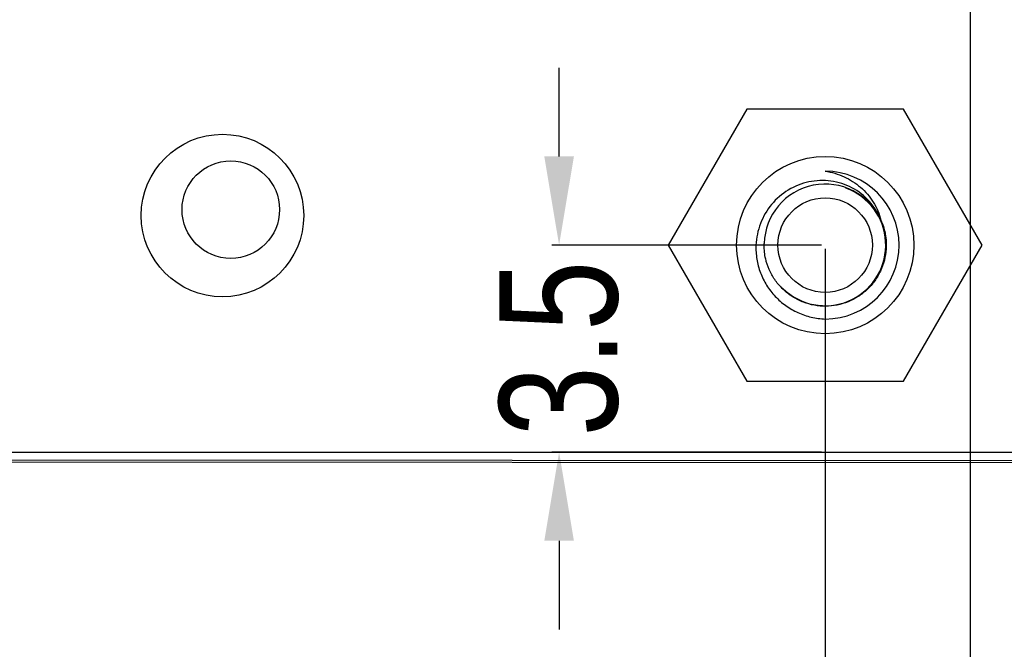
# Model space of a CAD drawing. Header units: inches. Extents: x -39 to 331, y -154 to 45.
# Tile 6 of 120: x 35 to 52, y -97 to -87. Entities that reach past the tile are written whole.
import ezdxf

# ---------------------------------------------------------------- set-up
doc = ezdxf.new("R2010")
doc.units = ezdxf.units.IN
doc.header["$LTSCALE"] = 1.21
doc.header["$MEASUREMENT"] = 0
doc.header["$PDMODE"] = 3
doc.header["$PDSIZE"] = 0.3125
doc.layers.get('0').update_dxf_attribs({"linetype": 'CONTINUOUS'})
doc.layers.get('Defpoints').update_dxf_attribs({"linetype": 'CONTINUOUS'})
doc.layers.add('DIM', color=3, linetype='CONTINUOUS')
doc.styles.get("Standard").update_dxf_attribs({"font": 'txt', "width": 0.8})
doc.dimstyles.get("Standard").update_dxf_attribs({"dimtxt": 0.15625, "dimasz": 0.1875, "dimexe": 0.125, "dimexo": 0.0625, "dimgap": 0.09, "dimtad": 0, "dimtih": 1, "dimtoh": 1, "dimzin": 4, "dimdsep": 46, "dimtxsty": 'Standard', "dimblk": '_FILLED', "dimblk1": '_FILLED', "dimblk2": '_FILLED', "dimcen": 0.09, "dimazin": 1, "dimtp": 0.01, "dimtm": 0.01, "dimtfac": 1, "dimtofl": 0, "dimtmove": 0, "dimatfit": 3, "dimldrblk": '_FILLED', "dimfxl": 1, "dimtolj": 1, "dimtzin": 4, "dimarcsym": 0})

# ---------------------------------------------------------------- blocks, each defined once
blk = doc.blocks.new('_FILLED')
at = {"color": 0, "linetype": 'ByBlock'}
blk.add_solid([(0, 0), (-1, 0.167), (-1, -0.167)], dxfattribs=at)
blk = doc.blocks.new('*D10')
at = {"layer": 'Defpoints', "color": 0}
for p in [(48.559, -90.533), (112.159, -90.533), (112.159, -107.813)]:
    blk.add_point(p, dxfattribs=at)
at = {"layer": 'DIM', "color": 0, "lineweight": -2}
for p, q in [((48.559, -90.596), (48.559, -107.938)), ((112.159, -90.596), (112.159, -107.938)), ((50.059, -107.813), (77.202, -107.813)), ((110.659, -107.813), (83.515, -107.813))]:
    blk.add_line(p, q, dxfattribs=at)
at = {"layer": 'DIM', "color": 0, "lineweight": -2, "xscale": 1.5, "yscale": 1.5, "zscale": 1.5, "rotation": 180}
blk.add_blockref('_FILLED', (48.559, -107.813), dxfattribs=at)
at = {"layer": 'DIM', "color": 0, "lineweight": -2, "xscale": 1.5, "yscale": 1.5, "zscale": 1.5}
blk.add_blockref('_FILLED', (112.159, -107.813), dxfattribs=at)
at = {"layer": 'DIM', "color": 0, "insert": (80.359, -107.813), "char_height": 2, "attachment_point": 5}
blk.add_mtext('\\A1;63.60', dxfattribs=at)
blk = doc.blocks.new('*D11')
at = {"layer": 'Defpoints', "color": 0}
for p in [(51.011, -70.734), (92.059, -70.733), (92.059, -99.906)]:
    blk.add_point(p, dxfattribs=at)
at = {"layer": 'DIM', "color": 0, "lineweight": -2}
for p, q in [((51.011, -70.797), (51.011, -100.031)), ((92.059, -70.796), (92.059, -100.031)), ((52.511, -99.906), (68.645, -99.906)), ((90.559, -99.906), (74.425, -99.906))]:
    blk.add_line(p, q, dxfattribs=at)
at = {"layer": 'DIM', "color": 0, "lineweight": -2, "xscale": 1.5, "yscale": 1.5, "zscale": 1.5, "rotation": 180}
blk.add_blockref('_FILLED', (51.011, -99.906), dxfattribs=at)
at = {"layer": 'DIM', "color": 0, "lineweight": -2, "xscale": 1.5, "yscale": 1.5, "zscale": 1.5}
blk.add_blockref('_FILLED', (92.059, -99.906), dxfattribs=at)
at = {"layer": 'DIM', "color": 0, "insert": (71.535, -99.906), "char_height": 2, "attachment_point": 5}
blk.add_mtext('\\A1;41.05', dxfattribs=at)
blk = doc.blocks.new('*D12')
at = {"layer": 'Defpoints', "color": 0}
for p in [(48.559, -90.533), (44.056, -94.035), (48.558, -94.035)]:
    blk.add_point(p, dxfattribs=at)
at = {"layer": 'DIM', "color": 0, "lineweight": -2}
for p, q in [((44.056, -89.033), (44.056, -87.533)), ((48.496, -90.533), (43.931, -90.533)), ((48.496, -94.035), (43.931, -94.035)), ((44.056, -95.535), (44.056, -97.035))]:
    blk.add_line(p, q, dxfattribs=at)
at = {"layer": 'DIM', "color": 0, "lineweight": -2, "xscale": 1.5, "yscale": 1.5, "zscale": 1.5}
for p, rotation in [((44.056, -90.533), 270), ((44.056, -94.035), 90)]:
    blk.add_blockref('_FILLED', p, dxfattribs=dict(at, rotation=rotation))
at = {"layer": 'DIM', "color": 0, "insert": (44.056, -92.284), "char_height": 2, "attachment_point": 5, "rotation": 90}
blk.add_mtext('\\A1;3.5', dxfattribs=at)
blk = doc.blocks.new('*D16')
at = {"layer": 'Defpoints', "color": 0}
for p in [(32.359, -90.033), (48.559, -90.533), (32.359, -107.813)]:
    blk.add_point(p, dxfattribs=at)
at = {"layer": 'DIM', "color": 0, "lineweight": -2}
for p, q in [((32.359, -90.096), (32.359, -107.938)), ((48.559, -90.596), (48.559, -107.938)), ((33.859, -107.813), (37.569, -107.813)), ((47.059, -107.813), (43.349, -107.813))]:
    blk.add_line(p, q, dxfattribs=at)
at = {"layer": 'DIM', "color": 0, "lineweight": -2, "xscale": 1.5, "yscale": 1.5, "zscale": 1.5, "rotation": 180}
blk.add_blockref('_FILLED', (32.359, -107.813), dxfattribs=at)
at = {"layer": 'DIM', "color": 0, "lineweight": -2, "xscale": 1.5, "yscale": 1.5, "zscale": 1.5}
blk.add_blockref('_FILLED', (48.559, -107.813), dxfattribs=at)
at = {"layer": 'DIM', "color": 0, "insert": (40.459, -107.813), "char_height": 2, "attachment_point": 5}
blk.add_mtext('\\A1;16.20', dxfattribs=at)
blk = doc.blocks.new('*D17')
at = {"layer": 'Defpoints', "color": 0}
for p in [(23.915, -70.732), (51.011, -70.732), (32.359, -90.033)]:
    blk.add_point(p, dxfattribs=at)
at = {"layer": 'DIM', "color": 0, "lineweight": -2}
for p, q in [((50.949, -70.732), (23.79, -70.732)), ((23.915, -72.232), (23.915, -77.493)), ((23.915, -88.533), (23.915, -83.273)), ((32.296, -90.033), (23.79, -90.033))]:
    blk.add_line(p, q, dxfattribs=at)
at = {"layer": 'DIM', "color": 0, "lineweight": -2, "xscale": 1.5, "yscale": 1.5, "zscale": 1.5}
for p, rotation in [((23.915, -70.732), 89.99999999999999), ((23.915, -90.033), 270)]:
    blk.add_blockref('_FILLED', p, dxfattribs=dict(at, rotation=rotation))
at = {"layer": 'DIM', "color": 0, "insert": (23.915, -80.383), "char_height": 2, "attachment_point": 5, "rotation": 90}
blk.add_mtext('\\A1;19.30', dxfattribs=at)

msp = doc.modelspace()

# ---------------------------------------------------------------- linework, layer by layer
at = {"color": 7, "linetype": 'Continuous'}
for p, q in [((47.231, -88.233), (45.903, -90.533)), ((49.887, -88.233), (47.231, -88.233)), ((51.215, -90.533), (49.887, -88.233)), ((48.946, -89.581), (48.944, -89.581)), ((48.947, -89.579), (48.945, -89.579)), ((45.903, -90.533), (47.231, -92.833)), ((49.887, -92.833), (51.215, -90.533)), ((47.821, -91.252), (47.82, -91.251)), ((47.823, -91.25), (47.822, -91.249)), ((47.231, -92.833), (49.887, -92.833)), ((28.959, -94.033), (127.759, -94.045)), ((28.653, -94.197), (128.153, -94.255)), ((128.125, -94.227), (28.681, -94.169))]:
    msp.add_line(p, q, dxfattribs=at)
for centre, radius in [((38.359, -90.033), 1.375), ((38.5, -89.933), 0.825), ((48.559, -90.533), 1.5), ((48.559, -90.533), 0.8)]:
    msp.add_circle(centre, radius, dxfattribs=at)
for centre, radius, start, end in [((48.559, -90.533), 1.25, 270, 90), ((48.559, -90.533), 1.033, 24.1055, 178.4917), ((48.559, -90.533), 1.025, 230, 70), ((48.683, -90.562), 1.017, 75.0974, 77.1669), ((48.682, -90.568), 1.024, 73.9925, 74.9965), ((48.523, -90.498), 1.03, 225.231, 225.8851), ((48.524, -90.498), 1.03, 225.8851, 226.9256), ((48.522, -90.5), 1.027, 227.0041, 232.7629)]:
    msp.add_arc(centre, radius, start, end, dxfattribs=at)
for points, knots in [([(48.559, -89.283), (48.668, -89.299), (48.884, -89.362), (49.168, -89.542), (49.388, -89.797), (49.476, -90.004), (49.502, -90.111)], [0, 0, 0, 0, 0.250535, 0.500752, 0.750603, 1, 1, 1, 1]), ([(49.502, -90.111), (49.457, -89.995), (49.323, -89.778), (49.022, -89.544), (48.659, -89.429), (48.278, -89.443), (47.924, -89.583), (47.636, -89.832), (47.445, -90.16), (47.393, -90.409), (47.388, -90.533)], [0, 0, 0, 0, 0.124918, 0.249867, 0.374835, 0.499829, 0.624841, 0.749874, 0.874928, 1, 1, 1, 1]), ([(49.502, -90.111), (49.534, -90.181), (49.565, -90.28), (49.581, -90.381), (49.585, -90.406)], [0, 0, 0, 0, 0.749613, 1, 1, 1, 1]), ([(49.585, -90.406), (49.592, -90.47), (49.596, -90.6), (49.566, -90.791), (49.5, -90.974), (49.402, -91.142), (49.274, -91.288), (49.071, -91.447), (48.766, -91.571), (48.438, -91.574), (48.189, -91.504), (48.015, -91.419), (47.859, -91.302), (47.729, -91.159), (47.627, -90.993), (47.581, -90.872), (47.563, -90.81)], [0, 0, 0, 0, 0.062561, 0.125131, 0.1877, 0.250269, 0.312838, 0.375406, 0.499997, 0.624588, 0.687157, 0.749725, 0.812294, 0.874862, 0.937431, 1, 1, 1, 1]), ([(47.388, -90.533), (47.385, -90.612), (47.394, -90.771), (47.455, -91.002), (47.562, -91.217), (47.708, -91.406), (47.888, -91.562), (48.095, -91.681), (48.322, -91.758), (48.48, -91.78), (48.559, -91.783)], [0, 0, 0, 0, 0.124989, 0.249977, 0.374973, 0.499968, 0.62497, 0.749979, 0.874984, 1, 1, 1, 1]), ([(47.563, -90.81), (47.556, -90.786), (47.533, -90.686), (47.524, -90.583), (47.526, -90.506)], [0, 0, 0, 0, 0.250347, 1, 1, 1, 1])]:
    msp.add_open_spline(points, degree=3, knots=knots, dxfattribs=at)

# ---------------------------------------------------------------- dimensions: what is measured, and where the dimension line sits
at = {"layer": 'DIM'}
for base, p1, p2, override, picture, middle in [((23.915, -70.732), (32.359, -90.033), (51.011, -70.732), {"dimtxt": 2, "dimasz": 1.5, "dimtih": 0, "dimtoh": 0, "dimzin": 0, "dimcen": 0.198, "dimadec": 0, "dimazin": 0, "dimtp": 0, "dimtm": 0, "dimtdec": 4, "dimtzin": 0}, '*D17', (23.915, -80.383)), ((44.056, -94.035), (48.559, -90.533), (48.558, -94.035), {"dimtxt": 2, "dimasz": 1.5, "dimtih": 0, "dimdec": 1, "dimzin": 0, "dimblk": '_FILLED', "dimcen": 0.198, "dimadec": 0, "dimazin": 0, "dimtp": 0, "dimtm": 0, "dimtdec": 4, "dimtzin": 0}, '*D12', (44.056, -92.284))]:
    dim = msp.add_linear_dim(base=base, p1=p1, p2=p2, angle=90, dimstyle='Standard', override=override, dxfattribs=at)
    dim.commit()
    dim.dimension.update_dxf_attribs({"geometry": picture, "text_midpoint": middle})
for base, p1, p2, override, picture, middle in [((92.059, -99.906), (51.011, -70.734), (92.059, -70.733), {"dimtxt": 2, "dimasz": 1.5, "dimtih": 0, "dimzin": 0, "dimcen": 0.198, "dimadec": 0, "dimazin": 0, "dimtp": 0, "dimtm": 0, "dimtdec": 4, "dimtzin": 0}, '*D11', (71.535, -99.906)), ((32.359, -107.813), (48.559, -90.533), (32.359, -90.033), {"dimtxt": 2, "dimasz": 1.5, "dimtih": 0, "dimtoh": 0, "dimzin": 0, "dimcen": 0.198, "dimadec": 0, "dimazin": 0, "dimtp": 0, "dimtm": 0, "dimtdec": 4, "dimtzin": 0}, '*D16', (40.459, -107.813)), ((112.159, -107.813), (48.559, -90.533), (112.159, -90.533), {"dimtxt": 2, "dimasz": 1.5, "dimtih": 0, "dimzin": 0, "dimcen": 0.198, "dimadec": 0, "dimazin": 0, "dimtp": 0, "dimtm": 0, "dimtdec": 4, "dimtzin": 0}, '*D10', (80.359, -107.813))]:
    dim = msp.add_linear_dim(base=base, p1=p1, p2=p2, dimstyle='Standard', override=override, dxfattribs=at)
    dim.commit()
    dim.dimension.update_dxf_attribs({"geometry": picture, "text_midpoint": middle})

doc.saveas('drawing.dxf')
